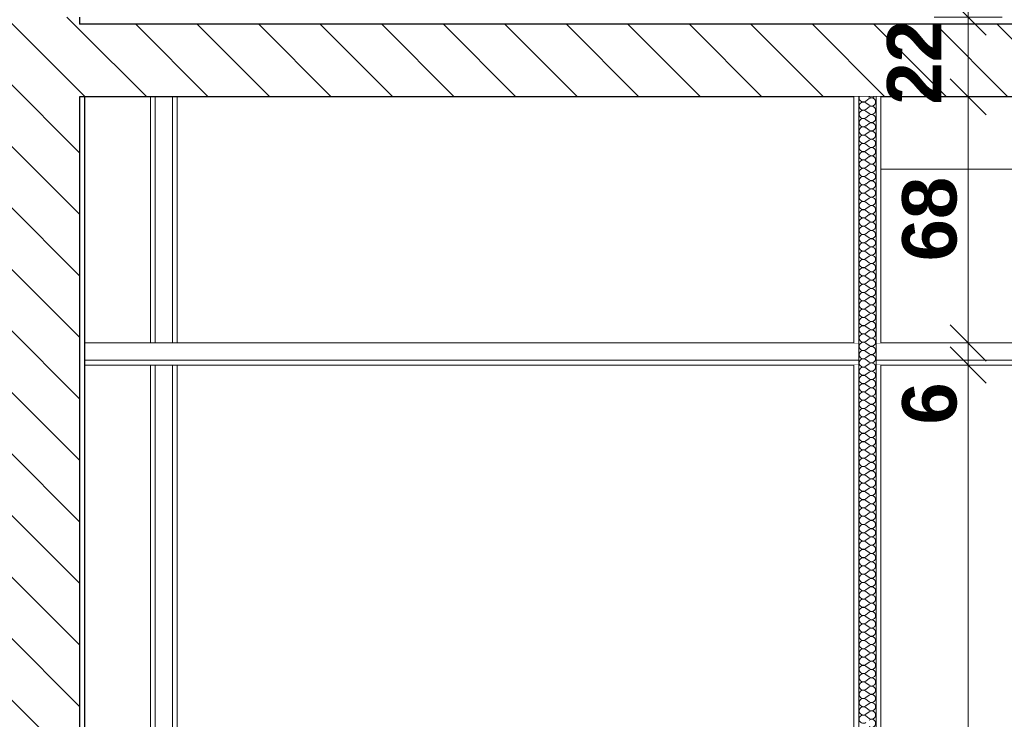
# Model space of a CAD drawing. Header units: millimetres. Extents: x -4481 to 79246, y -53000 to 18468.
# Tile 46 of 79: x 37888 to 40604, y 1622 to 3553. Entities that reach past the tile are written whole.
import ezdxf

# ---------------------------------------------------------------- set-up
doc = ezdxf.new("R2010")
doc.units = ezdxf.units.MM
doc.header["$MEASUREMENT"] = 0
doc.linetypes.add('Wipeout_Contour', pattern=[1000, 0, -1000])
for name, color, linetype in [('Nouveau_2D - Cotations pour 100ème', 7, 'Continuous'), ('Nouveau__Constr - Poutres', 7, 'Continuous'), ('Nouveau__Murs int non porteurs - Cloisons', 7, 'Continuous'), ('Nouveau__Plafonds', 7, 'Continuous'), ('Nouveau__Sols - Dalles', 7, 'Continuous'), ('Nouveau_Exter - Environnement', 7, 'Continuous')]:
    doc.layers.add(name, color=color, linetype=linetype)
doc.styles.add('STYLE_GENERE_2', font='arial.ttf')
doc.dimstyles.new('STYLE_GENERE__10', dxfattribs={"dimtxt": 175, "dimasz": 95, "dimexe": 0.18, "dimexo": 30247.210424, "dimgap": 0, "dimtad": 1, "dimlfac": 0.001, "dimzin": 0, "dimdsep": 46, "dimtxsty": 'STYLE_GENERE_2', "dimblk": 'ARROWHEAD_6', "dimblk1": 'ARROWHEAD_6', "dimblk2": 'ARROWHEAD_6', "dimcen": 0.09, "dimclrd": 1, "dimclre": 1, "dimclrt": 1, "dimazin": 0, "dimtfac": 1, "dimtdec": 4, "dimtmove": 0, "dimatfit": 3, "dimfxl": 0, "dimtolj": 1, "dimtzin": 0, "dimarcsym": 0})
doc.dimstyles.new('STYLE_GENERE__3', dxfattribs={"dimtxt": 150, "dimasz": 95, "dimexe": 0.18, "dimexo": 21916.318027, "dimgap": 0, "dimtad": 1, "dimlfac": 0.001, "dimzin": 0, "dimdsep": 46, "dimtxsty": 'STYLE_GENERE_2', "dimblk": 'ARROWHEAD_6', "dimblk1": 'ARROWHEAD_6', "dimblk2": 'ARROWHEAD_6', "dimcen": 0.09, "dimclrd": 7, "dimclre": 7, "dimclrt": 7, "dimazin": 0, "dimtfac": 1, "dimtdec": 4, "dimtmove": 0, "dimatfit": 3, "dimfxl": 0, "dimtolj": 1, "dimtzin": 0, "dimarcsym": 0})
doc.dimstyles.new('STYLE_GENERE__4', dxfattribs={"dimtxt": 150, "dimasz": 95, "dimexe": 0.18, "dimexo": 21916.318027, "dimgap": 0, "dimtad": 1, "dimlfac": 0.001, "dimzin": 0, "dimdsep": 46, "dimtxsty": 'STYLE_GENERE_2', "dimblk": 'ARROWHEAD_6', "dimblk1": 'ARROWHEAD_6', "dimblk2": 'ARROWHEAD_6', "dimcen": 0.09, "dimclrd": 7, "dimclre": 7, "dimclrt": 7, "dimazin": 0, "dimtfac": 1, "dimtdec": 4, "dimtmove": 2, "dimatfit": 3, "dimfxl": 0, "dimtolj": 1, "dimtzin": 0, "dimarcsym": 0})
doc.dimstyles.new('STYLE_GENERE__5', dxfattribs={"dimtxt": 150, "dimasz": 95, "dimexe": 0.18, "dimexo": 21959.829925, "dimgap": 0, "dimtad": 1, "dimlfac": 0.001, "dimzin": 0, "dimdsep": 46, "dimtxsty": 'STYLE_GENERE_2', "dimblk": 'ARROWHEAD_6', "dimblk1": 'ARROWHEAD_6', "dimblk2": 'ARROWHEAD_6', "dimcen": 0.09, "dimclrd": 7, "dimclre": 7, "dimclrt": 7, "dimazin": 0, "dimtfac": 1, "dimtdec": 4, "dimtmove": 0, "dimatfit": 3, "dimfxl": 0, "dimtolj": 1, "dimtzin": 0, "dimarcsym": 0})
doc.dimstyles.new('STYLE_GENERE__6', dxfattribs={"dimtxt": 150, "dimasz": 95, "dimexe": 0.18, "dimexo": 21959.829925, "dimgap": 0, "dimtad": 1, "dimlfac": 0.001, "dimzin": 0, "dimdsep": 46, "dimtxsty": 'STYLE_GENERE_2', "dimblk": 'ARROWHEAD_6', "dimblk1": 'ARROWHEAD_6', "dimblk2": 'ARROWHEAD_6', "dimcen": 0.09, "dimclrd": 7, "dimclre": 7, "dimclrt": 7, "dimazin": 0, "dimtfac": 1, "dimtdec": 4, "dimtmove": 2, "dimatfit": 3, "dimfxl": 0, "dimtolj": 1, "dimtzin": 0, "dimarcsym": 0})
doc.dimstyles.new('STYLE_GENERE__7', dxfattribs={"dimtxt": 150, "dimasz": 95, "dimexe": 0.18, "dimexo": 28568.917041, "dimgap": 0, "dimtad": 1, "dimlfac": 0.001, "dimzin": 0, "dimdsep": 46, "dimtxsty": 'STYLE_GENERE_2', "dimblk": 'ARROWHEAD_6', "dimblk1": 'ARROWHEAD_6', "dimblk2": 'ARROWHEAD_6', "dimcen": 0.09, "dimclrd": 7, "dimclre": 7, "dimclrt": 7, "dimazin": 0, "dimtfac": 1, "dimtdec": 4, "dimtmove": 0, "dimatfit": 3, "dimfxl": 0, "dimtolj": 1, "dimtzin": 0, "dimarcsym": 0})
doc.dimstyles.new('STYLE_GENERE__8', dxfattribs={"dimtxt": 150, "dimasz": 95, "dimexe": 0.18, "dimexo": 28568.917041, "dimgap": 0, "dimtad": 1, "dimlfac": 0.001, "dimzin": 0, "dimdsep": 46, "dimtxsty": 'STYLE_GENERE_2', "dimblk": 'ARROWHEAD_6', "dimblk1": 'ARROWHEAD_6', "dimblk2": 'ARROWHEAD_6', "dimcen": 0.09, "dimclrd": 7, "dimclre": 7, "dimclrt": 7, "dimazin": 0, "dimtfac": 1, "dimtdec": 4, "dimtmove": 2, "dimatfit": 3, "dimfxl": 0, "dimtolj": 1, "dimtzin": 0, "dimarcsym": 0})
pattern_1 = [(135, (0, 0), (84.85281, 84.85281), [])]

# ---------------------------------------------------------------- blocks, each defined once
blk = doc.blocks.new('Élément de coupe_50')
at = {"layer": 'Nouveau__Sols - Dalles', "linetype": 'Continuous', "lineweight": 5}
h = blk.add_hatch(dxfattribs=at)
h.set_pattern_fill('__MAÇONNERIE', style=0, pattern_type=2)
h.set_pattern_definition(pattern_1)
h.paths.add_polyline_path([(38053, 3340), (54220, 3340), (54220, 3540), (38053, 3540)])
at = {"layer": 'Nouveau__Sols - Dalles', "color": 7, "linetype": 'Continuous', "lineweight": 30}
for p, q in [((54220, 3540), (38053, 3540)), ((38066, 3340), (38053, 3340)), ((40189, 3340), (38066, 3340)), ((42063, 3340), (40263, 3340))]:
    blk.add_line(p, q, dxfattribs=at)
at = {"layer": 'Nouveau__Sols - Dalles', "color": 7, "linetype": 'Continuous', "lineweight": 30, "flags": 128}
blk.add_lwpolyline([(40263, 3340), (40250, 3340), (40202, 3340), (40189, 3340)], dxfattribs=at)
blk = doc.blocks.new('Élément de coupe_172')
at = {"layer": 'Nouveau__Constr - Poutres', "color": 7, "linetype": 'Continuous', "lineweight": 13}
blk.add_line((42063, 3140), (40263, 3140), dxfattribs=at)
blk = doc.blocks.new('Élément de coupe_256')
at = {"layer": 'Nouveau__Plafonds', "color": 7, "linetype": 'Continuous', "lineweight": 5}
for p, q in [((40189, 2661), (38066, 2661)), ((40202, 2661), (40189, 2661)), ((40263, 2661), (40250, 2661)), ((42063, 2661), (40263, 2661)), ((40202, 2613), (38066, 2613)), ((42063, 2613), (40250, 2613)), ((40189, 2600), (38066, 2600)), ((40202, 2600), (40189, 2600)), ((40263, 2600), (40250, 2600)), ((42063, 2600), (40263, 2600))]:
    blk.add_line(p, q, dxfattribs=at)
blk = doc.blocks.new('Élément de coupe_293')
at = {"layer": 'Nouveau__Murs int non porteurs - Cloisons', "color": 7, "linetype": 'Continuous', "lineweight": 5}
for p, q in [((38248, 2661), (38248, 3340)), ((38322, 3340), (38322, 2661)), ((38248, 0), (38248, 2600)), ((38322, 2600), (38322, 0))]:
    blk.add_line(p, q, dxfattribs=at)
blk = doc.blocks.new('*X385')
at = {"layer": 'Nouveau__Murs int non porteurs - Cloisons', "color": 250, "linetype": 'Continuous', "lineweight": 5}
for p, q in [((40230.6, 3334.9), (40221.4, 3328)), ((40230.6, 3316.6), (40221.4, 3323.4)), ((40230.6, 3339.4), (40229.8, 3340)), ((40230.6, 3312), (40221.4, 3305.1)), ((40230.6, 3293.7), (40221.4, 3300.6)), ((40230.6, 3289.1), (40221.4, 3282.3)), ((40230.6, 3270.9), (40221.4, 3277.7)), ((40230.6, 3266.3), (40221.4, 3259.4)), ((40230.6, 3248), (40221.4, 3254.9)), ((40230.6, 3243.4), (40221.4, 3236.6)), ((40230.6, 3225.1), (40221.4, 3232)), ((40230.6, 3220.6), (40221.4, 3213.7)), ((40230.6, 3202.3), (40221.4, 3209.1)), ((40230.6, 3197.7), (40221.4, 3190.9)), ((40230.6, 3179.4), (40221.4, 3186.3)), ((40230.6, 3174.9), (40221.4, 3168)), ((40230.6, 3156.6), (40221.4, 3163.4)), ((40230.6, 3152), (40221.4, 3145.1)), ((40230.6, 3133.7), (40221.4, 3140.6)), ((40230.6, 3129.1), (40221.4, 3122.3)), ((40230.6, 3110.9), (40221.4, 3117.7)), ((40230.6, 3106.3), (40221.4, 3099.4)), ((40230.6, 3088), (40221.4, 3094.9)), ((40230.6, 3083.4), (40221.4, 3076.6)), ((40230.6, 3065.1), (40221.4, 3072)), ((40230.6, 3060.6), (40221.4, 3053.7)), ((40230.6, 3042.3), (40221.4, 3049.1)), ((40230.6, 3037.7), (40221.4, 3030.9)), ((40230.6, 3019.4), (40221.4, 3026.3)), ((40230.6, 3014.9), (40221.4, 3008)), ((40230.6, 2996.6), (40221.4, 3003.4)), ((40230.6, 2992), (40221.4, 2985.1)), ((40230.6, 2973.7), (40221.4, 2980.6)), ((40230.6, 2969.1), (40221.4, 2962.3)), ((40230.6, 2950.9), (40221.4, 2957.7)), ((40230.6, 2946.3), (40221.4, 2939.4)), ((40230.6, 2928), (40221.4, 2934.9)), ((40230.6, 2923.4), (40221.4, 2916.6)), ((40230.6, 2905.1), (40221.4, 2912)), ((40230.6, 2900.6), (40221.4, 2893.7)), ((40230.6, 2882.3), (40221.4, 2889.1)), ((40230.6, 2877.7), (40221.4, 2870.9)), ((40230.6, 2859.4), (40221.4, 2866.3)), ((40230.6, 2854.9), (40221.4, 2848)), ((40230.6, 2836.6), (40221.4, 2843.4)), ((40230.6, 2832), (40221.4, 2825.1)), ((40230.6, 2813.7), (40221.4, 2820.6)), ((40230.6, 2809.1), (40221.4, 2802.3)), ((40230.6, 2790.9), (40221.4, 2797.7)), ((40230.6, 2786.3), (40221.4, 2779.4)), ((40230.6, 2768), (40221.4, 2774.9)), ((40230.6, 2763.4), (40221.4, 2756.6)), ((40230.6, 2745.1), (40221.4, 2752)), ((40230.6, 2740.6), (40221.4, 2733.7)), ((40230.6, 2722.3), (40221.4, 2729.1)), ((40230.6, 2717.7), (40221.4, 2710.9)), ((40230.6, 2699.4), (40221.4, 2706.3)), ((40230.6, 2694.9), (40221.4, 2688)), ((40230.6, 2676.6), (40221.4, 2683.4)), ((40230.6, 2672), (40221.4, 2665.1)), ((40230.6, 2653.7), (40221.4, 2660.6)), ((40230.6, 2649.1), (40221.4, 2642.3)), ((40230.6, 2630.9), (40221.4, 2637.7)), ((40230.6, 2626.3), (40221.4, 2619.4)), ((40230.6, 2608), (40221.4, 2614.9)), ((40230.6, 2603.4), (40221.4, 2596.6)), ((40230.6, 2585.1), (40221.4, 2592)), ((40230.6, 2580.6), (40221.4, 2573.7)), ((40230.6, 2562.3), (40221.4, 2569.1)), ((40230.6, 2557.7), (40221.4, 2550.9)), ((40230.6, 2539.4), (40221.4, 2546.3)), ((40230.6, 2534.9), (40221.4, 2528)), ((40230.6, 2516.6), (40221.4, 2523.4)), ((40230.6, 2512), (40221.4, 2505.1)), ((40230.6, 2493.7), (40221.4, 2500.6)), ((40230.6, 2489.1), (40221.4, 2482.3)), ((40230.6, 2470.9), (40221.4, 2477.7)), ((40230.6, 2466.3), (40221.4, 2459.4)), ((40230.6, 2448), (40221.4, 2454.9)), ((40230.6, 2443.4), (40221.4, 2436.6)), ((40230.6, 2425.1), (40221.4, 2432)), ((40230.6, 2420.6), (40221.4, 2413.7)), ((40230.6, 2402.3), (40221.4, 2409.1)), ((40230.6, 2397.7), (40221.4, 2390.9)), ((40230.6, 2379.4), (40221.4, 2386.3)), ((40230.6, 2374.9), (40221.4, 2368)), ((40230.6, 2356.6), (40221.4, 2363.4)), ((40230.6, 2352), (40221.4, 2345.1)), ((40230.6, 2333.7), (40221.4, 2340.6)), ((40230.6, 2329.1), (40221.4, 2322.3)), ((40230.6, 2310.9), (40221.4, 2317.7)), ((40230.6, 2306.3), (40221.4, 2299.4)), ((40230.6, 2288), (40221.4, 2294.9)), ((40230.6, 2283.4), (40221.4, 2276.6)), ((40230.6, 2265.1), (40221.4, 2272)), ((40230.6, 2260.6), (40221.4, 2253.7)), ((40230.6, 2242.3), (40221.4, 2249.1)), ((40230.6, 2237.7), (40221.4, 2230.9)), ((40230.6, 2219.4), (40221.4, 2226.3)), ((40230.6, 2214.9), (40221.4, 2208)), ((40230.6, 2196.6), (40221.4, 2203.4)), ((40230.6, 2192), (40221.4, 2185.1)), ((40230.6, 2173.7), (40221.4, 2180.6)), ((40230.6, 2169.1), (40221.4, 2162.3)), ((40230.6, 2150.9), (40221.4, 2157.7)), ((40230.6, 2146.3), (40221.4, 2139.4)), ((40230.6, 2128), (40221.4, 2134.9)), ((40230.6, 2123.4), (40221.4, 2116.6)), ((40230.6, 2105.1), (40221.4, 2112)), ((40230.6, 2100.6), (40221.4, 2093.7)), ((40230.6, 2082.3), (40221.4, 2089.1)), ((40230.6, 2077.7), (40221.4, 2070.9)), ((40230.6, 2059.4), (40221.4, 2066.3)), ((40230.6, 2054.9), (40221.4, 2048)), ((40230.6, 2036.6), (40221.4, 2043.4)), ((40230.6, 2032), (40221.4, 2025.1)), ((40230.6, 2013.7), (40221.4, 2020.6)), ((40230.6, 2009.1), (40221.4, 2002.3)), ((40230.6, 1990.9), (40221.4, 1997.7)), ((40230.6, 1986.3), (40221.4, 1979.4)), ((40230.6, 1968), (40221.4, 1974.9)), ((40230.6, 1963.4), (40221.4, 1956.6)), ((40230.6, 1945.1), (40221.4, 1952)), ((40230.6, 1940.6), (40221.4, 1933.7)), ((40230.6, 1922.3), (40221.4, 1929.1)), ((40230.6, 1917.7), (40221.4, 1910.9)), ((40230.6, 1899.4), (40221.4, 1906.3)), ((40230.6, 1894.9), (40221.4, 1888)), ((40230.6, 1876.6), (40221.4, 1883.4)), ((40230.6, 1872), (40221.4, 1865.1)), ((40230.6, 1853.7), (40221.4, 1860.6)), ((40230.6, 1849.1), (40221.4, 1842.3)), ((40230.6, 1830.9), (40221.4, 1837.7)), ((40230.6, 1826.3), (40221.4, 1819.4)), ((40230.6, 1808), (40221.4, 1814.9)), ((40230.6, 1803.4), (40221.4, 1796.6)), ((40230.6, 1785.1), (40221.4, 1792)), ((40230.6, 1780.6), (40221.4, 1773.7)), ((40230.6, 1762.3), (40221.4, 1769.1)), ((40230.6, 1757.7), (40221.4, 1750.9)), ((40230.6, 1739.4), (40221.4, 1746.3)), ((40230.6, 1734.9), (40221.4, 1728)), ((40230.6, 1716.6), (40221.4, 1723.4)), ((40230.6, 1712), (40221.4, 1705.1)), ((40230.6, 1693.7), (40221.4, 1700.6)), ((40230.6, 1689.1), (40221.4, 1682.3)), ((40230.6, 1670.9), (40221.4, 1677.7)), ((40230.6, 1666.3), (40221.4, 1659.4)), ((40230.6, 1648), (40221.4, 1654.9)), ((40230.6, 1643.4), (40221.4, 1636.6)), ((40230.6, 1625.1), (40221.4, 1632))]:
    blk.add_line(p, q, dxfattribs=at)
for centre, start, end in [((40214.6, 3337.1), 165.5225, 180), ((40214.6, 3337.1), 180, 306.8699), ((40214.6, 3314.3), 53.1301, 180), ((40214.6, 3314.3), 180, 306.8699), ((40237.4, 3348.6), 233.1301, 311.4096), ((40237.4, 3325.7), 233.1301, 126.8699), ((40237.4, 3302.9), 233.1301, 126.8699), ((40214.6, 3291.4), 53.1301, 180), ((40214.6, 3291.4), 180, 306.8699), ((40237.4, 3280), 233.1301, 126.8699), ((40214.6, 3268.6), 53.1301, 180), ((40214.6, 3268.6), 180, 306.8699), ((40237.4, 3257.1), 233.1301, 126.8699), ((40214.6, 3245.7), 53.1301, 180), ((40214.6, 3245.7), 180, 306.8699), ((40214.6, 3222.9), 53.1301, 180), ((40237.4, 3234.3), 233.1301, 126.8699), ((40214.6, 3222.9), 180, 306.8699), ((40214.6, 3200), 53.1301, 180), ((40237.4, 3211.4), 233.1301, 126.8699), ((40214.6, 3200), 180, 306.8699), ((40214.6, 3177.1), 53.1301, 180), ((40237.4, 3188.6), 233.1301, 126.8699), ((40214.6, 3177.1), 180, 306.8699), ((40214.6, 3154.3), 53.1301, 180), ((40214.6, 3154.3), 180, 306.8699), ((40237.4, 3165.7), 233.1301, 126.8699), ((40237.4, 3142.9), 233.1301, 126.8699), ((40214.6, 3131.4), 53.1301, 180), ((40214.6, 3131.4), 180, 306.8699), ((40237.4, 3120), 233.1301, 126.8699), ((40214.6, 3108.6), 53.1301, 180), ((40214.6, 3108.6), 180, 306.8699), ((40214.6, 3085.7), 53.1301, 180), ((40237.4, 3097.1), 233.1301, 126.8699), ((40214.6, 3085.7), 180, 306.8699), ((40214.6, 3062.9), 53.1301, 180), ((40237.4, 3074.3), 233.1301, 126.8699), ((40214.6, 3062.9), 180, 306.8699), ((40214.6, 3040), 53.1301, 180), ((40237.4, 3051.4), 233.1301, 126.8699), ((40214.6, 3040), 180, 306.8699), ((40214.6, 3017.1), 53.1301, 180), ((40214.6, 3017.1), 180, 306.8699), ((40237.4, 3028.6), 233.1301, 126.8699), ((40237.4, 3005.7), 233.1301, 126.8699), ((40214.6, 2994.3), 53.1301, 180), ((40214.6, 2994.3), 180, 306.8699), ((40237.4, 2982.9), 233.1301, 126.8699), ((40214.6, 2971.4), 53.1301, 180), ((40214.6, 2971.4), 180, 306.8699), ((40237.4, 2960), 233.1301, 126.8699), ((40214.6, 2948.6), 53.1301, 180), ((40214.6, 2948.6), 180, 306.8699), ((40214.6, 2925.7), 53.1301, 180), ((40237.4, 2937.1), 233.1301, 126.8699), ((40214.6, 2925.7), 180, 306.8699), ((40214.6, 2902.9), 53.1301, 180), ((40237.4, 2914.3), 233.1301, 126.8699), ((40214.6, 2902.9), 180, 306.8699), ((40214.6, 2880), 53.1301, 180), ((40214.6, 2880), 180, 306.8699), ((40237.4, 2891.4), 233.1301, 126.8699), ((40237.4, 2868.6), 233.1301, 126.8699), ((40214.6, 2857.1), 53.1301, 180), ((40214.6, 2857.1), 180, 306.8699), ((40237.4, 2845.7), 233.1301, 126.8699), ((40214.6, 2834.3), 53.1301, 180), ((40214.6, 2834.3), 180, 306.8699), ((40237.4, 2822.9), 233.1301, 126.8699), ((40214.6, 2811.4), 53.1301, 180), ((40214.6, 2811.4), 180, 306.8699), ((40214.6, 2788.6), 53.1301, 180), ((40237.4, 2800), 233.1301, 126.8699), ((40214.6, 2788.6), 180, 306.8699), ((40214.6, 2765.7), 53.1301, 180), ((40237.4, 2777.1), 233.1301, 126.8699), ((40214.6, 2765.7), 180, 306.8699), ((40214.6, 2742.9), 53.1301, 180), ((40237.4, 2754.3), 233.1301, 126.8699), ((40214.6, 2742.9), 180, 306.8699), ((40214.6, 2720), 53.1301, 180), ((40214.6, 2720), 180, 306.8699), ((40237.4, 2731.4), 233.1301, 126.8699), ((40237.4, 2708.6), 233.1301, 126.8699), ((40214.6, 2697.1), 53.1301, 180), ((40214.6, 2697.1), 180, 306.8699), ((40237.4, 2685.7), 233.1301, 126.8699), ((40214.6, 2674.3), 53.1301, 180), ((40214.6, 2674.3), 180, 306.8699), ((40214.6, 2651.4), 53.1301, 180), ((40237.4, 2662.9), 233.1301, 126.8699), ((40214.6, 2651.4), 180, 306.8699), ((40214.6, 2628.6), 53.1301, 180), ((40237.4, 2640), 233.1301, 126.8699), ((40214.6, 2628.6), 180, 306.8699), ((40214.6, 2605.7), 53.1301, 180), ((40237.4, 2617.1), 233.1301, 126.8699), ((40214.6, 2605.7), 180, 306.8699), ((40214.6, 2582.9), 53.1301, 180), ((40214.6, 2582.9), 180, 306.8699), ((40237.4, 2594.3), 233.1301, 126.8699), ((40237.4, 2571.4), 233.1301, 126.8699), ((40214.6, 2560), 53.1301, 180), ((40214.6, 2560), 180, 306.8699), ((40237.4, 2548.6), 233.1301, 126.8699), ((40214.6, 2537.1), 53.1301, 180), ((40214.6, 2537.1), 180, 306.8699), ((40237.4, 2525.7), 233.1301, 126.8699), ((40214.6, 2514.3), 53.1301, 180), ((40214.6, 2514.3), 180, 306.8699), ((40214.6, 2491.4), 53.1301, 180), ((40237.4, 2502.9), 233.1301, 126.8699), ((40214.6, 2491.4), 180, 306.8699), ((40214.6, 2468.6), 53.1301, 180), ((40237.4, 2480), 233.1301, 126.8699), ((40214.6, 2468.6), 180, 306.8699), ((40214.6, 2445.7), 53.1301, 180), ((40214.6, 2445.7), 180, 306.8699), ((40237.4, 2457.1), 233.1301, 126.8699), ((40237.4, 2434.3), 233.1301, 126.8699), ((40214.6, 2422.9), 53.1301, 180), ((40214.6, 2422.9), 180, 306.8699), ((40237.4, 2411.4), 233.1301, 126.8699), ((40214.6, 2400), 53.1301, 180), ((40214.6, 2400), 180, 306.8699), ((40237.4, 2388.6), 233.1301, 126.8699), ((40214.6, 2377.1), 53.1301, 180), ((40214.6, 2377.1), 180, 306.8699), ((40214.6, 2354.3), 53.1301, 180), ((40237.4, 2365.7), 233.1301, 126.8699), ((40214.6, 2354.3), 180, 306.8699), ((40214.6, 2331.4), 53.1301, 180), ((40237.4, 2342.9), 233.1301, 126.8699), ((40214.6, 2331.4), 180, 306.8699), ((40214.6, 2308.6), 53.1301, 180), ((40237.4, 2320), 233.1301, 126.8699), ((40214.6, 2308.6), 180, 306.8699), ((40214.6, 2285.7), 53.1301, 180), ((40214.6, 2285.7), 180, 306.8699), ((40237.4, 2297.1), 233.1301, 126.8699), ((40237.4, 2274.3), 233.1301, 126.8699), ((40214.6, 2262.9), 53.1301, 180), ((40214.6, 2262.9), 180, 306.8699), ((40237.4, 2251.4), 233.1301, 126.8699), ((40214.6, 2240), 53.1301, 180), ((40214.6, 2240), 180, 306.8699), ((40214.6, 2217.1), 53.1301, 180), ((40237.4, 2228.6), 233.1301, 126.8699), ((40214.6, 2217.1), 180, 306.8699), ((40214.6, 2194.3), 53.1301, 180), ((40237.4, 2205.7), 233.1301, 126.8699), ((40214.6, 2194.3), 180, 306.8699), ((40214.6, 2171.4), 53.1301, 180), ((40237.4, 2182.9), 233.1301, 126.8699), ((40214.6, 2171.4), 180, 306.8699), ((40214.6, 2148.6), 53.1301, 180), ((40214.6, 2148.6), 180, 306.8699), ((40237.4, 2160), 233.1301, 126.8699), ((40237.4, 2137.1), 233.1301, 126.8699), ((40214.6, 2125.7), 53.1301, 180), ((40214.6, 2125.7), 180, 306.8699), ((40237.4, 2114.3), 233.1301, 126.8699), ((40214.6, 2102.9), 53.1301, 180), ((40214.6, 2102.9), 180, 306.8699), ((40237.4, 2091.4), 233.1301, 126.8699), ((40214.6, 2080), 53.1301, 180), ((40214.6, 2080), 180, 306.8699), ((40214.6, 2057.1), 53.1301, 180), ((40237.4, 2068.6), 233.1301, 126.8699), ((40214.6, 2057.1), 180, 306.8699), ((40214.6, 2034.3), 53.1301, 180), ((40237.4, 2045.7), 233.1301, 126.8699), ((40214.6, 2034.3), 180, 306.8699), ((40214.6, 2011.4), 53.1301, 180), ((40214.6, 2011.4), 180, 306.8699), ((40237.4, 2022.9), 233.1301, 126.8699), ((40237.4, 2000), 233.1301, 126.8699), ((40214.6, 1988.6), 53.1301, 180), ((40214.6, 1988.6), 180, 306.8699), ((40237.4, 1977.1), 233.1301, 126.8699), ((40214.6, 1965.7), 53.1301, 180), ((40214.6, 1965.7), 180, 306.8699), ((40237.4, 1954.3), 233.1301, 126.8699), ((40214.6, 1942.9), 53.1301, 180), ((40214.6, 1942.9), 180, 306.8699), ((40214.6, 1920), 53.1301, 180), ((40237.4, 1931.4), 233.1301, 126.8699), ((40214.6, 1920), 180, 306.8699), ((40214.6, 1897.1), 53.1301, 180), ((40237.4, 1908.6), 233.1301, 126.8699), ((40214.6, 1897.1), 180, 306.8699), ((40214.6, 1874.3), 53.1301, 180), ((40214.6, 1874.3), 180, 306.8699), ((40237.4, 1885.7), 233.1301, 126.8699), ((40237.4, 1862.9), 233.1301, 126.8699), ((40214.6, 1851.4), 53.1301, 180), ((40214.6, 1851.4), 180, 306.8699), ((40237.4, 1840), 233.1301, 126.8699), ((40214.6, 1828.6), 53.1301, 180), ((40214.6, 1828.6), 180, 306.8699), ((40237.4, 1817.1), 233.1301, 126.8699), ((40214.6, 1805.7), 53.1301, 180), ((40214.6, 1805.7), 180, 306.8699), ((40214.6, 1782.9), 53.1301, 180), ((40237.4, 1794.3), 233.1301, 126.8699), ((40214.6, 1782.9), 180, 306.8699), ((40214.6, 1760), 53.1301, 180), ((40237.4, 1771.4), 233.1301, 126.8699), ((40214.6, 1760), 180, 306.8699), ((40214.6, 1737.1), 53.1301, 180), ((40237.4, 1748.6), 233.1301, 126.8699), ((40214.6, 1737.1), 180, 306.8699), ((40214.6, 1714.3), 53.1301, 180), ((40214.6, 1714.3), 180, 306.8699), ((40237.4, 1725.7), 233.1301, 126.8699), ((40237.4, 1702.9), 233.1301, 126.8699), ((40214.6, 1691.4), 53.1301, 180), ((40214.6, 1691.4), 180, 306.8699), ((40237.4, 1680), 233.1301, 126.8699), ((40214.6, 1668.6), 53.1301, 180), ((40214.6, 1668.6), 180, 306.8699), ((40214.6, 1645.7), 53.1301, 180), ((40237.4, 1657.1), 233.1301, 126.8699), ((40214.6, 1645.7), 180, 306.8699), ((40214.6, 1622.9), 53.1301, 180), ((40237.4, 1634.3), 233.1301, 126.8699), ((40214.6, 1622.9), 180, 306.8699), ((40237.4, 1611.4), 233.1301, 126.8699)]:
    blk.add_arc(centre, 11.4, start, end, dxfattribs=at)
blk = doc.blocks.new('Élément de coupe_300')
at = {"color": 254, "linetype": 'Wipeout_Contour', "lineweight": 0, "ltscale": 161235.056262}
blk.add_wipeout([(40189, 2661), (40202, 2661), (40202, 3340), (40189, 3340)], dxfattribs=at).dxf.layer = 'Nouveau__Murs int non porteurs - Cloisons'
at = {"color": 254, "linetype": 'Wipeout_Contour', "lineweight": 0, "ltscale": 161478.371871}
blk.add_wipeout([(40250, 2661), (40263, 2661), (40263, 3340), (40250, 3340)], dxfattribs=at).dxf.layer = 'Nouveau__Murs int non porteurs - Cloisons'
at = {"color": 254, "linetype": 'Wipeout_Contour', "lineweight": 0, "ltscale": 160950.032392}
blk.add_wipeout([(40202, 2600), (40189, 2600), (40189, 0), (40202, 0)], dxfattribs=at).dxf.layer = 'Nouveau__Murs int non porteurs - Cloisons'
at = {"color": 254, "linetype": 'Wipeout_Contour', "lineweight": 0, "ltscale": 161193.778404}
blk.add_wipeout([(40263, 2600), (40250, 2600), (40250, 0), (40263, 0)], dxfattribs=at).dxf.layer = 'Nouveau__Murs int non porteurs - Cloisons'
at = {"color": 254, "linetype": 'Wipeout_Contour', "lineweight": 0, "ltscale": 322428.723381}
blk.add_wipeout([(40250, 3340), (40202, 3340), (40202, 2661), (40202, 2600), (40202, 0), (40250, 0), (40250, 2600), (40250, 2661)], dxfattribs=at).dxf.layer = 'Nouveau__Murs int non porteurs - Cloisons'
at = {"layer": 'Nouveau__Murs int non porteurs - Cloisons', "color": 7, "linetype": 'Continuous', "lineweight": 5}
for p, q in [((40189, 3340), (40189, 2661)), ((40263, 3340), (40263, 2661)), ((40189, 2600), (40189, 0)), ((40263, 2600), (40263, 0))]:
    blk.add_line(p, q, dxfattribs=at)
at = {"layer": 'Nouveau__Murs int non porteurs - Cloisons', "color": 7, "linetype": 'Continuous', "lineweight": 13, "flags": 128}
for points in [[(40202, 3340), (40202, 2661), (40202, 2613), (40202, 2600), (40202, 0)], [(40250, 3340), (40250, 2661), (40250, 2613), (40250, 2600), (40250, 0)]]:
    blk.add_lwpolyline(points, dxfattribs=at)
at = {"layer": 'Nouveau__Murs int non porteurs - Cloisons', "lineweight": 0}
blk.add_blockref('*X385', (0, 0), dxfattribs=at)
blk = doc.blocks.new('Élément de coupe_322')
at = {"layer": 'Nouveau_Exter - Environnement', "linetype": 'Continuous', "lineweight": 5}
h = blk.add_hatch(dxfattribs=at)
h.set_pattern_fill('__MAÇONNERIE', style=0, pattern_type=2)
h.set_pattern_definition(pattern_1)
h.paths.add_polyline_path([(37853, 0), (38053, 0), (38053, 3560), (37853, 3560)])
at = {"layer": 'Nouveau_Exter - Environnement', "color": 7, "linetype": 'Continuous', "lineweight": 30}
for p, q in [((38053, 3560), (38053, 3540)), ((38053, 3340), (38053, 0))]:
    blk.add_line(p, q, dxfattribs=at)
blk = doc.blocks.new('Élément de coupe_323')
at = {"layer": 'Nouveau__Murs int non porteurs - Cloisons', "color": 7, "linetype": 'Continuous', "lineweight": 5}
for p, q in [((38261, 3340), (38261, 2661)), ((38309, 3340), (38309, 2661)), ((38261, 2600), (38261, 0)), ((38309, 2600), (38309, 0))]:
    blk.add_line(p, q, dxfattribs=at)
blk = doc.blocks.new('Élément de coupe_324')
at = {"layer": 'Nouveau__Murs int non porteurs - Cloisons', "color": 7, "linetype": 'Continuous', "lineweight": 30}
for p, q in [((38066, 3340), (38066, 2613)), ((38066, 2613), (38066, 2600)), ((38066, 2600), (38066, 0))]:
    blk.add_line(p, q, dxfattribs=at)
blk = doc.blocks.new('*D431')
at = {"layer": 'Nouveau_2D - Cotations pour 100ème', "color": 7, "linetype": 'Continuous', "lineweight": 13}
for p, q in [((47039, 3390), (47139, 3290)), ((47182.8, 3340), (46995.3, 3340)), ((47089, 0), (47089, 3340)), ((47039, 50), (47139, -50)), ((47182.8, 0), (46995.3, 0)), ((47089, -75), (47089, 0))]:
    blk.add_line(p, q, dxfattribs=at)
at = {"layer": 'Nouveau_2D - Cotations pour 100ème', "color": 7, "lineweight": 13, "char_height": 150, "attachment_point": 7, "rotation": 90, "style": 'STYLE_GENERE_2'}
for s, insert in [('{\\A1;\\fArial|b1|i0|c0|p0;22}', (47015.3, 3318.4)), ('{\\A1;\\fArial|b1|i0|c0|p0;3,34}', (47059, 1469.8))]:
    blk.add_mtext(s, dxfattribs=dict(at, insert=insert))
blk = doc.blocks.new('ARROWHEAD_6')
at = {"color": 0, "linetype": 'Continuous', "lineweight": 0}
for p, q in [((-0.5, -0.5), (0.5, 0.5)), ((0, 0), (-1, 0))]:
    blk.add_line(p, q, dxfattribs=at)
blk = doc.blocks.new('*D432')
at = {"layer": 'Nouveau_2D - Cotations pour 100ème', "color": 7, "linetype": 'Continuous', "lineweight": 13}
for p, q in [((47039, 3610), (47139, 3510)), ((47089, 3340), (47089, 3560)), ((47039, 3390), (47139, 3290)), ((47182.8, 3340), (46995.3, 3340))]:
    blk.add_line(p, q, dxfattribs=at)
blk = doc.blocks.new('*D433')
at = {"layer": 'Nouveau_2D - Cotations pour 100ème', "color": 7, "linetype": 'Continuous', "lineweight": 13}
for p, q in [((47089, 6864), (47089, 6939)), ((47139, 6814), (47039, 6914)), ((47182.8, 6864), (46995.3, 6864)), ((47089, 3560), (47089, 6864)), ((47039, 3610), (47139, 3510)), ((47182.8, 3560), (46995.3, 3560)), ((47089, 3340), (47089, 3560))]:
    blk.add_line(p, q, dxfattribs=at)
at = {"layer": 'Nouveau_2D - Cotations pour 100ème', "color": 7, "lineweight": 13, "insert": (47059, 5011.8), "char_height": 150, "attachment_point": 7, "rotation": 90, "style": 'STYLE_GENERE_2'}
blk.add_mtext('{\\A1;\\fArial|b1|i0|c0|p0;3,30}', dxfattribs=at)
blk = doc.blocks.new('*D434')
at = {"layer": 'Nouveau_2D - Cotations pour 100ème', "color": 7, "linetype": 'Continuous', "lineweight": 13}
for p, q in [((55874.7, 3025), (55774.7, 3125)), ((55918.5, 3075), (55731, 3075)), ((55824.7, 0), (55824.7, 3075)), ((55774.7, 50), (55874.7, -50)), ((55918.5, 0), (47059.8, 0)), ((55824.7, -75), (55824.7, 0))]:
    blk.add_line(p, q, dxfattribs=at)
at = {"layer": 'Nouveau_2D - Cotations pour 100ème', "color": 7, "lineweight": 13, "insert": (55794.7, 1337.3), "char_height": 150, "attachment_point": 7, "rotation": 90, "style": 'STYLE_GENERE_2'}
blk.add_mtext('{\\A1;\\fArial|b1|i0|c0|p0;3,08}', dxfattribs=at)
blk = doc.blocks.new('*D438')
at = {"layer": 'Nouveau_2D - Cotations pour 100ème', "color": 7, "linetype": 'Continuous', "lineweight": 13}
for p, q in [((53685.8, 3390), (53785.8, 3290)), ((53829.5, 3340), (53642, 3340)), ((53735.8, 0), (53735.8, 3340)), ((53685.8, 50), (53785.8, -50)), ((53829.5, 0), (53642, 0)), ((53735.8, -75), (53735.8, 0))]:
    blk.add_line(p, q, dxfattribs=at)
at = {"layer": 'Nouveau_2D - Cotations pour 100ème', "color": 7, "lineweight": 13, "char_height": 150, "attachment_point": 7, "rotation": 90, "style": 'STYLE_GENERE_2'}
for s, insert in [('{\\A1;\\fArial|b1|i0|c0|p0;22}', (53662, 3318.4)), ('{\\A1;\\fArial|b1|i0|c0|p0;3,34}', (53705.8, 1469.8))]:
    blk.add_mtext(s, dxfattribs=dict(at, insert=insert))
blk = doc.blocks.new('*D439')
at = {"layer": 'Nouveau_2D - Cotations pour 100ème', "color": 7, "linetype": 'Continuous', "lineweight": 13}
for p, q in [((53685.8, 3610), (53785.8, 3510)), ((53735.8, 3340), (53735.8, 3560)), ((53685.8, 3390), (53785.8, 3290)), ((53829.5, 3340), (53642, 3340))]:
    blk.add_line(p, q, dxfattribs=at)
blk = doc.blocks.new('*D440')
at = {"layer": 'Nouveau_2D - Cotations pour 100ème', "color": 7, "linetype": 'Continuous', "lineweight": 13}
for p, q in [((53735.8, 6864), (53735.8, 6939)), ((53785.8, 6814), (53685.8, 6914)), ((53829.5, 6864), (53642, 6864)), ((53735.8, 3560), (53735.8, 6864)), ((53685.8, 3610), (53785.8, 3510)), ((53829.5, 3560), (53642, 3560)), ((53735.8, 3340), (53735.8, 3560))]:
    blk.add_line(p, q, dxfattribs=at)
at = {"layer": 'Nouveau_2D - Cotations pour 100ème', "color": 7, "lineweight": 13, "insert": (53705.8, 5011.8), "char_height": 150, "attachment_point": 7, "rotation": 90, "style": 'STYLE_GENERE_2'}
blk.add_mtext('{\\A1;\\fArial|b1|i0|c0|p0;3,30}', dxfattribs=at)
blk = doc.blocks.new('*D441')
at = {"layer": 'Nouveau_2D - Cotations pour 100ème', "color": 7, "linetype": 'Continuous', "lineweight": 13}
for p, q in [((40454.1, 2650), (40554.1, 2550)), ((40597.8, 2600), (40410.3, 2600)), ((40504.1, 0), (40504.1, 2600)), ((40454.1, 50), (40554.1, -50)), ((40597.8, 0), (40410.3, 0)), ((40504.1, -75), (40504.1, 0))]:
    blk.add_line(p, q, dxfattribs=at)
at = {"layer": 'Nouveau_2D - Cotations pour 100ème', "color": 7, "lineweight": 13, "char_height": 150, "attachment_point": 7, "rotation": 90, "style": 'STYLE_GENERE_2'}
for s, insert in [('{\\A1;\\fArial|b1|i0|c0|p0;6}', (40474.1, 2435.6)), ('{\\A1;\\fArial|b1|i0|c0|p0;2,60}', (40474.1, 1042.6))]:
    blk.add_mtext(s, dxfattribs=dict(at, insert=insert))
blk = doc.blocks.new('*D442')
at = {"layer": 'Nouveau_2D - Cotations pour 100ème', "color": 7, "linetype": 'Continuous', "lineweight": 13}
for p, q in [((40454.1, 2711), (40554.1, 2611)), ((40597.8, 2661), (40410.3, 2661)), ((40454.1, 2650), (40554.1, 2550)), ((40504.1, 2600), (40504.1, 2661))]:
    blk.add_line(p, q, dxfattribs=at)
blk = doc.blocks.new('*D443')
at = {"layer": 'Nouveau_2D - Cotations pour 100ème', "color": 7, "linetype": 'Continuous', "lineweight": 13}
for p, q in [((40454.1, 3390), (40554.1, 3290)), ((40504.1, 2661), (40504.1, 3340)), ((40454.1, 2711), (40554.1, 2611))]:
    blk.add_line(p, q, dxfattribs=at)
at = {"layer": 'Nouveau_2D - Cotations pour 100ème', "color": 7, "lineweight": 13, "char_height": 150, "attachment_point": 7, "rotation": 90, "style": 'STYLE_GENERE_2'}
for s, insert in [('{\\A1;\\fArial|b1|i0|c0|p0;22}', (40430.3, 3318.4)), ('{\\A1;\\fArial|b1|i0|c0|p0;68}', (40474.1, 2886.1))]:
    blk.add_mtext(s, dxfattribs=dict(at, insert=insert))
blk = doc.blocks.new('*D444')
at = {"layer": 'Nouveau_2D - Cotations pour 100ème', "color": 7, "linetype": 'Continuous', "lineweight": 13}
for p, q in [((40454.1, 3610), (40554.1, 3510)), ((40504.1, 3340), (40504.1, 3560)), ((40454.1, 3390), (40554.1, 3290)), ((40597.8, 3340), (40410.3, 3340)), ((40504.1, 2661), (40504.1, 3340))]:
    blk.add_line(p, q, dxfattribs=at)
blk = doc.blocks.new('*D445')
at = {"layer": 'Nouveau_2D - Cotations pour 100ème', "color": 7, "linetype": 'Continuous', "lineweight": 13}
for p, q in [((40504.1, 6864), (40504.1, 6939)), ((40554.1, 6814), (40454.1, 6914)), ((40597.8, 6864), (40410.3, 6864)), ((40504.1, 3560), (40504.1, 6864)), ((40454.1, 3610), (40554.1, 3510)), ((40597.8, 3560), (40410.3, 3560)), ((40504.1, 3340), (40504.1, 3560))]:
    blk.add_line(p, q, dxfattribs=at)
at = {"layer": 'Nouveau_2D - Cotations pour 100ème', "color": 7, "lineweight": 13, "insert": (40474.1, 5011.8), "char_height": 150, "attachment_point": 7, "rotation": 90, "style": 'STYLE_GENERE_2'}
blk.add_mtext('{\\A1;\\fArial|b1|i0|c0|p0;3,30}', dxfattribs=at)
blk = doc.blocks.new('*D448')
at = {"layer": 'Nouveau_2D - Cotations pour 100ème', "color": 1, "linetype": 'Continuous', "lineweight": 15}
for p, q in [((24272.3, 8270), (24272.3, 8345)), ((24322.3, 8220), (24222.3, 8320)), ((24366, 8270), (24178.5, 8270)), ((24272.3, 826), (24272.3, 8270)), ((24222.3, 876), (24322.3, 776)), ((24366, 826), (24178.5, 826)), ((24272.3, 751), (24272.3, 826))]:
    blk.add_line(p, q, dxfattribs=at)
at = {"layer": 'Nouveau_2D - Cotations pour 100ème', "color": 1, "lineweight": 15, "insert": (24237.3, 4314.4), "char_height": 175, "attachment_point": 7, "rotation": 90, "style": 'STYLE_GENERE_2'}
blk.add_mtext('{\\A1;\\fArial|b1|i0|c0|p0;7,44}', dxfattribs=at)

msp = doc.modelspace()

# ---------------------------------------------------------------- block references
at = {"layer": 'Nouveau__Constr - Poutres', "lineweight": 0}
msp.add_blockref('Élément de coupe_172', (0, 0), dxfattribs=at)
at = {"layer": 'Nouveau__Murs int non porteurs - Cloisons', "lineweight": 0}
for name in ['Élément de coupe_324', 'Élément de coupe_293', 'Élément de coupe_323']:
    msp.add_blockref(name, (0, 0), dxfattribs=at)
at = {"layer": 'Nouveau__Plafonds', "lineweight": 0}
msp.add_blockref('Élément de coupe_256', (0, 0), dxfattribs=at)
at = {"layer": 'Nouveau__Sols - Dalles', "lineweight": 0}
msp.add_blockref('Élément de coupe_50', (0, 0), dxfattribs=at)
at = {"layer": 'Nouveau_Exter - Environnement', "lineweight": 0}
msp.add_blockref('Élément de coupe_322', (0, 0), dxfattribs=at)

# ---------------------------------------------------------------- next in the draw order: block references
at = {"layer": 'Nouveau__Murs int non porteurs - Cloisons', "lineweight": 0}
msp.add_blockref('Élément de coupe_300', (0, 0), dxfattribs=at)

# ---------------------------------------------------------------- next in the draw order: dimensions: what is measured, and where the dimension line sits
at = {"layer": 'Nouveau_2D - Cotations pour 100ème', "color": 1, "linetype": 'Continuous', "lineweight": 15}
dim = msp.add_linear_dim(base=(24272.278, 8270), p1=(24267.032, 825.971), p2=(54596, 8270), angle=90, dimstyle='STYLE_GENERE__10', dxfattribs=at)
dim.commit()
dim.dimension.update_dxf_attribs({"geometry": '*D448', "text_midpoint": (24149.778, 4540.982), "dimtype": 160, "text_rotation": 90})
at = {"layer": 'Nouveau_2D - Cotations pour 100ème', "color": 7, "linetype": 'Continuous', "lineweight": 13}
for base, p1, p2, dimstyle, picture, middle in [((47089.048, 6864), (25100, 3560), (25100, 6864), 'STYLE_GENERE__3', '*D433', (46984.048, 5205.997)), ((53735.764, 6864), (25100, 3560), (25100, 6864), 'STYLE_GENERE__7', '*D440', (53630.764, 5205.997)), ((40504.092, 6864), (25100, 3560), (25100, 6864), 'STYLE_GENERE__5', '*D445', (40399.092, 5205.997)), ((47089.048, 3560), (25100, 3340), (25100, 3560), 'STYLE_GENERE__4', '*D432', (46940.283, 3432.538)), ((53735.764, 3560), (25100, 3340), (25100, 3560), 'STYLE_GENERE__8', '*D439', (53586.999, 3432.538)), ((40504.092, 3560), (25100, 3340), (25100, 3560), 'STYLE_GENERE__6', '*D444', (40355.327, 3432.538)), ((47089.048, 3340), (25100, 0), (25100, 3340), 'STYLE_GENERE__3', '*D431', (46984.048, 1663.997)), ((53735.764, 3340), (25100, 0), (25100, 3340), 'STYLE_GENERE__7', '*D438', (53630.764, 1663.997)), ((40504.092, 3340), (40064.508, 2661), (25100, 3340), 'STYLE_GENERE__5', '*D443', (40399.092, 3000.246)), ((55824.711681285, 3075), (25099.999992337, 0), (58394.500612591, 3075), 'STYLE_GENERE__5', '*D434', (55719.711680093, 1531.497007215)), ((40504.092, 2661), (40064.508, 2600), (40064.508, 2661), 'STYLE_GENERE__5', '*D442', (40399.092, 2492.669)), ((40504.092, 2600), (25100, 0), (40064.508, 2600), 'STYLE_GENERE__5', '*D441', (40399.092, 1236.793))]:
    dim = msp.add_linear_dim(base=base, p1=p1, p2=p2, angle=90, dimstyle=dimstyle, dxfattribs=at)
    dim.commit()
    dim.dimension.update_dxf_attribs({"geometry": picture, "text_midpoint": middle, "dimtype": 160, "text_rotation": 90})

doc.saveas('drawing.dxf')
